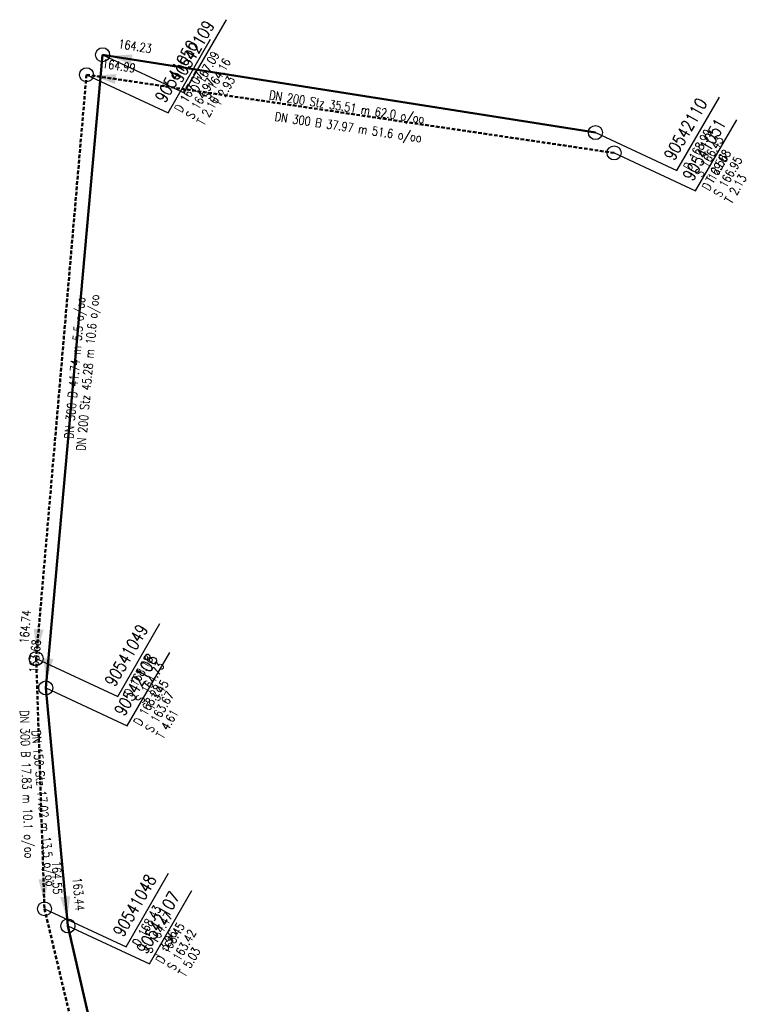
# Model space of a CAD drawing. Header units: metres. Extents: x 3490368 to 3491379, y 5753988 to 5755037.
# Tile 5 of 29: x 3490372 to 3490423, y 5754312 to 5754382. Entities that reach past the tile are written whole.
import ezdxf
from ezdxf.enums import TextEntityAlignment as Align

# ---------------------------------------------------------------- set-up
doc = ezdxf.new("R2010")
doc.units = ezdxf.units.M
doc.linetypes.add('E-Kanalnetz-250-01$0$STRICHLINIE', pattern=[19.05, 12.7, -6.35])
doc.layers.add('E-Kanalnetz-250-01$0$HALTUNG', color=7, linetype='Continuous', lineweight=50)
for name, color, linetype in [('E-Kanalnetz-250-01$0$HALTUNG_TEXT_1', 7, 'Continuous'), ('E-Kanalnetz-250-01$0$HALTUNG_TEXT_3', 7, 'Continuous'), ('E-Kanalnetz-250-01$0$HALTUNG_TEXT_6', 7, 'Continuous'), ('E-Kanalnetz-250-01$0$SCHACHT', 7, 'Continuous'), ('E-Kanalnetz-250-01$0$SCHACHT_TEXT', 7, 'Continuous'), ('E-Kanalnetz-250-01$0$SCHACHT_TEXT_1', 7, 'Continuous'), ('E-Kanalnetz-250-01$0$SCHACHT_TEXT_2', 7, 'Continuous')]:
    doc.layers.add(name, color=color, linetype=linetype)
doc.styles.add('E-Kanalnetz-250-01$0$HALTUNG', font='ROMANS.shx')
doc.styles.add('E-Kanalnetz-250-01$0$SCHACHT', font='ROMANS.shx')

msp = doc.modelspace()

# ---------------------------------------------------------------- linework, layer by layer
at = {"layer": 'E-Kanalnetz-250-01$0$HALTUNG', "color": 7, "linetype": 'Continuous', "ltscale": 0.02}
for p, q in [((3490377.79, 5754379.37, 164.16), (3490373.74, 5754334.27, 163.68)), ((3490412.87, 5754373.83, 166.43), (3490377.79, 5754379.37, 164.23)), ((3490373.74, 5754334.27, 163.67), (3490375.32, 5754317.32, 163.44)), ((3490375.32, 5754317.32, 163.42), (3490383.61, 5754280.93, 163.03))]:
    msp.add_line(p, q, dxfattribs=at)
at = {"layer": 'E-Kanalnetz-250-01$0$HALTUNG', "color": 7, "linetype": 'E-Kanalnetz-250-01$0$STRICHLINIE', "ltscale": 0.02}
for p, q in [((3490376.64, 5754377.95, 164.97), (3490373.06, 5754336.36, 164.74)), ((3490414.2, 5754372.38, 166.95), (3490376.64, 5754377.95, 164.99)), ((3490373.06, 5754336.36, 164.73), (3490373.65, 5754318.54, 164.55)), ((3490373.65, 5754318.54, 164.47), (3490382.87, 5754279.82, 164.36))]:
    msp.add_line(p, q, dxfattribs=at)
at = {"layer": 'E-Kanalnetz-250-01$0$HALTUNG_TEXT_1', "color": 7}
for points in [[(3490379.86, 5754379.043, 164.261), (3490379.916, 5754379.393, 164.261), (3490379.805, 5754378.693, 164.261), (3490378.283, 5754379.292, 164.261)], [(3490378.715, 5754377.642, 165.016), (3490378.767, 5754377.993, 165.016), (3490378.662, 5754377.291, 165.016), (3490377.134, 5754377.877, 165.016)], [(3490373.24, 5754338.452, 164.743), (3490372.887, 5754338.483, 164.743), (3490373.594, 5754338.422, 164.743), (3490373.103, 5754336.858, 164.743)], [(3490373.928, 5754336.361, 163.685), (3490373.575, 5754336.393, 163.685), (3490374.281, 5754336.33, 163.685), (3490373.785, 5754334.768, 163.685)], [(3490373.581, 5754320.639, 164.555), (3490373.226, 5754320.627, 164.555), (3490373.935, 5754320.65, 164.555), (3490373.633, 5754319.04, 164.555)], [(3490375.125, 5754319.411, 163.447), (3490374.772, 5754319.378, 163.447), (3490375.478, 5754319.444, 163.447), (3490375.274, 5754317.818, 163.447)]]:
    msp.add_solid(points, dxfattribs=at)
at = {"layer": 'E-Kanalnetz-250-01$0$SCHACHT', "ltscale": 0.02}
for centre in [(3490377.79, 5754379.37, 167.09), (3490376.64, 5754377.95, 167.07), (3490412.87, 5754373.83, 168.99), (3490414.2, 5754372.38, 169.08), (3490373.06, 5754336.36, 168.18), (3490373.74, 5754334.27, 168.28), (3490373.65, 5754318.54, 168.43), (3490375.32, 5754317.32, 168.45)]:
    msp.add_circle(centre, 0.5, dxfattribs=at)
at = {"layer": 'E-Kanalnetz-250-01$0$SCHACHT_TEXT', "ltscale": 0.02}
for p, q in [((3490377.79, 5754379.37, 167.09), (3490377.79, 5754379.37, 164.16)), ((3490376.64, 5754377.95, 167.07), (3490376.64, 5754377.95, 164.97)), ((3490412.87, 5754373.83, 168.99), (3490412.87, 5754373.83, 166.43)), ((3490414.2, 5754372.38, 169.08), (3490414.2, 5754372.38, 166.95)), ((3490373.06, 5754336.36, 168.18), (3490373.06, 5754336.36, 164.73)), ((3490373.74, 5754334.27, 168.28), (3490373.74, 5754334.27, 163.67)), ((3490373.65, 5754318.54, 168.43), (3490373.65, 5754318.54, 164.47)), ((3490375.32, 5754317.32, 168.45), (3490375.32, 5754317.32, 163.42))]:
    msp.add_line(p, q, dxfattribs=at)
at = {"layer": 'E-Kanalnetz-250-01$0$SCHACHT_TEXT'}
for points in [[(3490377.79, 5754379.37), (3490383.595, 5754376.665), (3490386.6, 5754381.869)], [(3490376.64, 5754377.95), (3490382.445, 5754375.245), (3490385.467, 5754380.478)], [(3490412.87, 5754373.83), (3490418.675, 5754371.125), (3490421.697, 5754376.358)], [(3490414.2, 5754372.38), (3490420.005, 5754369.675), (3490422.926, 5754374.734)], [(3490373.06, 5754336.36), (3490378.865, 5754333.655), (3490381.87, 5754338.859)], [(3490373.74, 5754334.27), (3490379.545, 5754331.565), (3490382.567, 5754336.798)], [(3490373.65, 5754318.54), (3490379.455, 5754315.835), (3490382.477, 5754321.068)], [(3490375.32, 5754317.32), (3490381.125, 5754314.615), (3490384.147, 5754319.848)]]:
    msp.add_lwpolyline(points, dxfattribs=at)

# ---------------------------------------------------------------- texts
at = {"layer": 'E-Kanalnetz-250-01$0$HALTUNG_TEXT_3', "color": 7, "style": 'E-Kanalnetz-250-01$0$HALTUNG', "width": 0.8}
for s, rotation, p in [('DN 200 Stz 35.51 m 62.0 o/oo', 351.02546, (3490395.229, 5754375.958)), ('DN 300 B 37.97 m 51.6 o/oo', 351.56461, (3490395.325, 5754374.522)), ('DN 300 B 41.74 m 5.5 o/oo', 85.08022, (3490375.498, 5754357.099)), ('DN 200 Stz 45.28 m 10.6 o/oo', 84.8688, (3490376.412, 5754356.762)), ('DN 300 B 17.83 m 10.1 o/oo', 271.89655, (3490372.705, 5754327.428)), ('DN 150 Stz 17.02 m 13.5 o/oo', 275.3257, (3490373.883, 5754325.735))]:
    msp.add_text(s, height=0.63, rotation=rotation, dxfattribs=at).set_placement(p, align=Align.TOP_CENTER)
at = {"layer": 'E-Kanalnetz-250-01$0$HALTUNG_TEXT_6', "color": 7, "style": 'E-Kanalnetz-250-01$0$HALTUNG', "width": 0.8}
for s, rotation, p in [('164.23', 351.02546, (3490378.879, 5754379.856)), ('164.99', 351.56461, (3490377.725, 5754378.446)), ('164.74', 85.08022, (3490372.498, 5754337.412)), ('163.68', 84.8688, (3490373.182, 5754335.324))]:
    msp.add_text(s, height=0.63, rotation=rotation, dxfattribs=at).set_placement(p)
for s, rotation, p in [('164.55', 271.89655, (3490374.267, 5754319.561)), ('163.44', 275.3257, (3490375.874, 5754318.376))]:
    msp.add_text(s, height=0.63, rotation=rotation, dxfattribs=at).set_placement(p, align=Align.RIGHT)
at = {"layer": 'E-Kanalnetz-250-01$0$SCHACHT_TEXT', "style": 'E-Kanalnetz-250-01$0$SCHACHT', "width": 0.8}
for s, p in [('90542109', (3490382.62, 5754377.736)), ('90541050', (3490381.47, 5754376.316)), ('90542110', (3490417.7, 5754372.196)), ('90541051', (3490419.03, 5754370.746)), ('90541049', (3490377.89, 5754334.726)), ('90542108', (3490378.57, 5754332.636)), ('90541048', (3490378.48, 5754316.906)), ('90542107', (3490380.15, 5754315.686))]:
    msp.add_text(s, height=0.88, rotation=60.00014, dxfattribs=at).set_placement(p, align=Align.TOP_LEFT)
at = {"layer": 'E-Kanalnetz-250-01$0$SCHACHT_TEXT_1', "style": 'E-Kanalnetz-250-01$0$SCHACHT', "width": 0.8}
for s, p in [('D 167.09', (3490384.006, 5754376.936)), ('S 164.16', (3490384.824, 5754376.464)), ('D 167.07', (3490382.856, 5754375.516)), ('S 164.97', (3490383.674, 5754375.044)), ('D 168.99', (3490419.086, 5754371.396)), ('S 166.43', (3490419.904, 5754370.924)), ('D 169.08', (3490420.416, 5754369.946)), ('S 166.95', (3490421.234, 5754369.474)), ('D 168.18', (3490379.276, 5754333.926)), ('S 164.73', (3490380.094, 5754333.454)), ('D 168.28', (3490379.956, 5754331.836)), ('S 163.67', (3490380.774, 5754331.364)), ('D 168.43', (3490379.866, 5754316.106)), ('S 164.47', (3490380.684, 5754315.634)), ('D 168.45', (3490381.536, 5754314.886)), ('S 163.42', (3490382.354, 5754314.414))]:
    msp.add_text(s, height=0.63, rotation=60.00014, dxfattribs=at).set_placement(p, align=Align.TOP_LEFT)
at = {"layer": 'E-Kanalnetz-250-01$0$SCHACHT_TEXT_2', "style": 'E-Kanalnetz-250-01$0$SCHACHT', "width": 0.8}
for s, p in [('T 2.93', (3490385.608, 5754376.011)), ('T 2.10', (3490384.458, 5754374.591)), ('T 2.56', (3490420.688, 5754370.471)), ('T 2.13', (3490422.018, 5754369.021)), ('T 3.45', (3490380.878, 5754333.001)), ('T 4.61', (3490381.558, 5754330.911)), ('T 3.96', (3490381.468, 5754315.181)), ('T 5.03', (3490383.138, 5754313.961))]:
    msp.add_text(s, height=0.63, rotation=60.00014, dxfattribs=at).set_placement(p, align=Align.TOP_LEFT)

doc.saveas('drawing.dxf')
